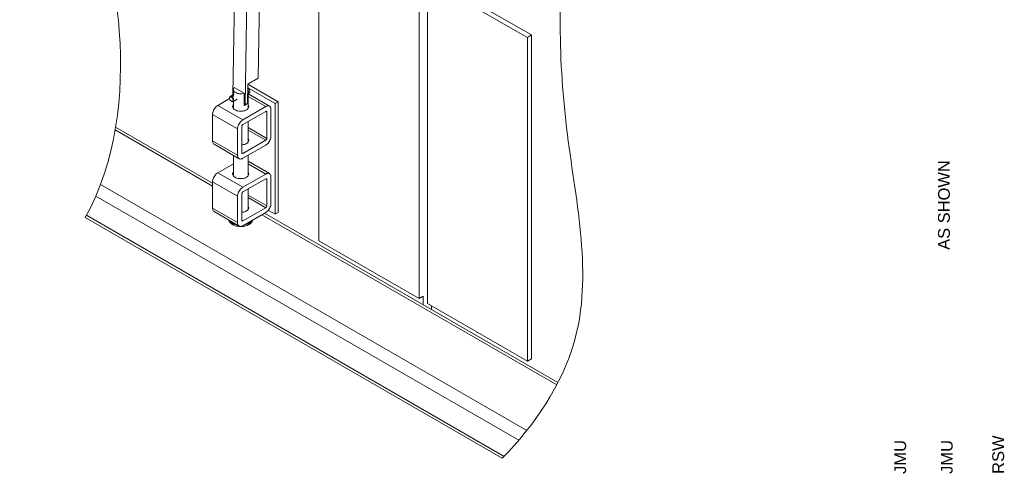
# Paper-space layout 'Layout1' of a CAD drawing. Header units: inches. Extents: x 5.5 to 32.4, y 1.5 to 19.6.
# Tile 3 of 6: x 23.7 to 32.1, y 10.6 to 14.5. Entities that reach past the tile are written whole.
import ezdxf
from ezdxf.enums import TextEntityAlignment as Align

# ---------------------------------------------------------------- set-up
doc = ezdxf.new("R2010")
doc.units = ezdxf.units.IN
doc.header["$MEASUREMENT"] = 0
doc.layers.add('G-ANNO-TEXT', color=7, linetype='Continuous', lineweight=0)
doc.layers.add('G-ANNO-TTLB', color=4, linetype='Continuous', lineweight=40)
doc.styles.add('Title Block - Small', font='arial.ttf', dxfattribs={"height": 0.1})

psp = doc.layouts.get("Layout1")

# ---------------------------------------------------------------- linework, layer by layer
at = {"layer": 'G-ANNO-TEXT', "color": 7, "linetype": 'Continuous'}
for p, q in [((25.7964, 17.4222), (25.7422, 13.9767)), ((25.5828, 17.3292), (25.5278, 13.8334)), ((25.6898, 17.3245), (25.6336, 13.7537)), ((26.2577, 15.3427), (26.2577, 12.5971)), ((27.1063, 12.1073), (27.1063, 14.8529)), ((27.177, 14.8121), (27.177, 12.0664)), ((28.0255, 14.3222), (27.177, 14.8121)), ((28.0609, 14.3426), (27.2123, 14.8325)), ((28.0255, 14.3222), (28.0609, 14.3426)), ((28.0255, 11.5766), (28.0255, 14.3222)), ((28.0609, 11.597), (28.0609, 14.3426)), ((25.6538, 13.9257), (25.7422, 13.9767)), ((25.5323, 13.8796), (25.5323, 13.836)), ((25.5393, 13.8962), (25.6235, 13.8476)), ((25.6538, 13.9257), (25.6513, 13.7639)), ((25.913, 13.776), (25.6538, 13.9256)), ((25.6573, 13.7186), (25.6573, 13.8796)), ((25.8865, 13.7606), (25.6604, 13.8912)), ((25.4007, 13.7455), (25.5003, 13.803)), ((25.5, 13.809), (25.5, 13.8066)), ((25.5401, 13.8404), (25.5051, 13.8202)), ((25.5153, 13.7802), (25.5174, 13.7789)), ((25.5297, 13.7777), (25.5646, 13.7979)), ((25.5323, 13.7793), (25.5323, 13.7186)), ((25.6235, 13.7455), (25.6235, 13.8476)), ((25.6573, 13.8447), (25.6651, 13.8485)), ((25.8381, 13.738), (25.6573, 13.8424)), ((25.6573, 13.8211), (25.8066, 13.7349)), ((25.8865, 13.7606), (25.913, 13.776)), ((25.913, 12.8369), (25.913, 13.776)), ((25.4007, 13.7455), (25.6128, 13.6231)), ((25.6128, 13.6231), (25.8066, 13.7349)), ((25.6128, 13.5822), (25.8066, 13.6941)), ((25.6235, 13.7597), (25.6336, 13.7537)), ((25.6336, 13.7537), (25.6513, 13.7639)), ((25.6501, 13.7607), (25.648, 13.762)), ((25.6501, 13.7632), (25.6501, 13.7607)), ((25.8066, 13.6941), (25.8158, 13.6888)), ((25.8511, 13.7092), (25.8511, 13.4855)), ((25.8865, 12.8216), (25.8865, 13.7606)), ((25.3562, 13.4446), (25.3562, 13.6684)), ((25.3562, 13.6684), (25.5683, 13.5459)), ((25.6573, 13.4328), (25.6573, 13.6079)), ((25.8158, 13.6888), (25.8158, 13.4651)), ((24.5297, 13.5369), (25.3562, 13.0598)), ((25.3562, 13.0852), (24.5337, 13.56)), ((25.5683, 13.3222), (25.5683, 13.5459)), ((25.6037, 13.3426), (25.6037, 13.5663)), ((25.6573, 13.5565), (25.8158, 13.4651)), ((25.6573, 13.5353), (25.8066, 13.4491)), ((25.3562, 13.4446), (25.5683, 13.3222)), ((25.8066, 13.4491), (25.6128, 13.3373)), ((25.3692, 13.4158), (25.5814, 13.2933)), ((25.8066, 13.4083), (25.6128, 13.2965)), ((25.5323, 13.3216), (25.5323, 13.147)), ((25.6037, 13.3426), (25.6128, 13.3373)), ((25.6573, 13.147), (25.6573, 13.3221)), ((25.4007, 13.174), (25.5323, 13.2499)), ((25.8381, 13.1665), (25.6573, 13.2708)), ((25.6573, 13.2495), (25.8066, 13.1633)), ((25.4007, 13.174), (25.6128, 13.0515)), ((25.6128, 13.0515), (25.8066, 13.1633)), ((25.6128, 13.0107), (25.8066, 13.1225)), ((25.8066, 13.1225), (25.8158, 13.1172)), ((25.8158, 13.1172), (25.8158, 12.8935)), ((25.8511, 13.1376), (25.8511, 12.9139)), ((24.4057, 13.0744), (28.0196, 10.9881)), ((25.3562, 13.0968), (25.5683, 12.9743)), ((25.3562, 12.8731), (25.3562, 13.0968)), ((25.6573, 12.8612), (25.6573, 13.0363)), ((24.3655, 12.9751), (27.9514, 10.905)), ((25.5683, 12.7506), (25.5683, 12.9743)), ((25.6037, 12.771), (25.6037, 12.9947)), ((25.6573, 12.985), (25.8158, 12.8935)), ((25.6573, 12.9637), (25.8066, 12.8776)), ((25.3562, 12.8731), (25.5683, 12.7506)), ((25.8066, 12.8776), (25.6128, 12.7657)), ((25.828, 12.8554), (25.8865, 12.8216)), ((24.276, 12.7937), (27.8122, 10.7524)), ((24.2866, 12.813), (27.8279, 10.7686)), ((25.3692, 12.8442), (25.5814, 12.7218)), ((25.8066, 12.8367), (25.6128, 12.7249)), ((25.7746, 12.8183), (28.2738, 11.3755)), ((28.284, 11.395), (25.7966, 12.8309)), ((25.8865, 12.8216), (25.913, 12.8369)), ((25.6037, 12.771), (25.6128, 12.7657)), ((26.2577, 12.5971), (27.1063, 12.1073)), ((27.1063, 12.1073), (27.1416, 12.1277)), ((27.1416, 12.1277), (27.1416, 12.0545)), ((27.177, 12.0664), (28.0255, 11.5766)), ((27.2123, 12.0137), (27.2123, 12.046)), ((28.0255, 11.5766), (28.0609, 11.597))]:
    psp.add_line(p, q, dxfattribs=at)
at = {"layer": 'G-ANNO-TEXT', "color": 7, "linetype": 'Continuous', "flags": 128}
for points in [[(25.5393, 13.8962), (25.5355, 13.8909), (25.5331, 13.8854), (25.5323, 13.8797), (25.5331, 13.8741), (25.5353, 13.8685), (25.5391, 13.8633), (25.5442, 13.8584), (25.5506, 13.8541), (25.5581, 13.8504), (25.5665, 13.8474), (25.5756, 13.8453), (25.5852, 13.844), (25.595, 13.8435), (25.6048, 13.844), (25.6144, 13.8454), (25.6235, 13.8476)], [(25.6529, 13.8663), (25.6538, 13.8677), (25.6562, 13.8729), (25.6573, 13.8783), (25.6569, 13.8837), (25.6552, 13.889), (25.6533, 13.8923)], [(25.6534, 13.8981), (25.657, 13.8949), (25.6613, 13.89), (25.665, 13.8845), (25.668, 13.8785), (25.6701, 13.8724), (25.6713, 13.8664), (25.6715, 13.8608), (25.6706, 13.8559), (25.6688, 13.852), (25.666, 13.8491), (25.6651, 13.8485)], [(25.6573, 13.8726), (25.6574, 13.8724), (25.6595, 13.8663), (25.6607, 13.8603), (25.6609, 13.8547), (25.66, 13.8498), (25.6582, 13.8458), (25.6573, 13.8447)], [(25.5, 13.809), (25.5004, 13.8129), (25.5017, 13.8167), (25.504, 13.8195), (25.507, 13.8211), (25.5107, 13.8213), (25.5147, 13.8203), (25.5189, 13.8181), (25.523, 13.8147), (25.5268, 13.8105), (25.53, 13.8055), (25.5325, 13.8002), (25.5341, 13.7948), (25.5347, 13.7897)], [(25.5305, 13.7896), (25.5298, 13.7945), (25.5282, 13.7996), (25.5257, 13.8046), (25.5224, 13.8092), (25.5187, 13.8129), (25.5147, 13.8157), (25.5108, 13.8172), (25.5072, 13.8173), (25.5041, 13.8162), (25.5018, 13.8138), (25.5004, 13.8103), (25.5, 13.8059), (25.5007, 13.801), (25.5023, 13.7959), (25.5049, 13.7909), (25.5081, 13.7864), (25.5118, 13.7826), (25.5158, 13.7799), (25.5197, 13.7784), (25.5233, 13.7782), (25.5264, 13.7793), (25.5287, 13.7817), (25.5301, 13.7852), (25.5305, 13.7896)], [(25.5347, 13.7897), (25.5344, 13.7851), (25.533, 13.7813), (25.5308, 13.7785), (25.5277, 13.7769), (25.5241, 13.7766), (25.5201, 13.7776), (25.5174, 13.7789)], [(25.5232, 13.8272), (25.5248, 13.8279), (25.5267, 13.8284), (25.5287, 13.8286), (25.5305, 13.8284), (25.532, 13.8277), (25.533, 13.8267), (25.5334, 13.8254), (25.5331, 13.8241), (25.5322, 13.823), (25.5307, 13.8222), (25.529, 13.8218), (25.527, 13.8219), (25.525, 13.8223), (25.5233, 13.823), (25.5221, 13.8238), (25.5215, 13.8246), (25.5215, 13.8255), (25.5222, 13.8264), (25.5232, 13.8272)], [(25.3562, 13.6684), (25.3567, 13.6767), (25.3583, 13.6855), (25.361, 13.6945), (25.3647, 13.7035), (25.3692, 13.7123), (25.3745, 13.7206), (25.3805, 13.7283), (25.3869, 13.7351), (25.3937, 13.7409), (25.4007, 13.7455)], [(25.5323, 13.7517), (25.5304, 13.749), (25.5276, 13.7436), (25.5262, 13.738), (25.5262, 13.7323), (25.5276, 13.7267), (25.5304, 13.7213), (25.5345, 13.7161), (25.5398, 13.7113), (25.5462, 13.7071), (25.5536, 13.7034), (25.5619, 13.7003), (25.5708, 13.6979), (25.5802, 13.6963), (25.5899, 13.6955), (25.5997, 13.6955), (25.6094, 13.6963), (25.6188, 13.6979), (25.6278, 13.7003), (25.636, 13.7034), (25.6434, 13.7071), (25.6499, 13.7113), (25.6552, 13.7161), (25.6592, 13.7213), (25.662, 13.7267), (25.6634, 13.7323), (25.6634, 13.738), (25.662, 13.7436), (25.6592, 13.749), (25.6573, 13.7517)], [(25.6501, 13.7607), (25.6477, 13.7583), (25.6451, 13.7561), (25.6421, 13.7539), (25.6388, 13.7519), (25.6353, 13.7501), (25.6316, 13.7484), (25.6276, 13.7468), (25.6235, 13.7455)], [(25.8066, 13.7349), (25.8136, 13.7383), (25.8204, 13.7404), (25.8268, 13.741), (25.8328, 13.7402), (25.8381, 13.738), (25.8426, 13.7345), (25.8463, 13.7297), (25.849, 13.7238), (25.8506, 13.7169), (25.8511, 13.7092)], [(25.8066, 13.6941), (25.8084, 13.6949), (25.8101, 13.6953), (25.8117, 13.6953), (25.8131, 13.6947), (25.8142, 13.6938), (25.8151, 13.6924), (25.8156, 13.6908), (25.8158, 13.6888)], [(25.5683, 13.5459), (25.5688, 13.5543), (25.5705, 13.5631), (25.5732, 13.5721), (25.5768, 13.5811), (25.5813, 13.5898), (25.5867, 13.5981), (25.5926, 13.6058), (25.5991, 13.6126), (25.6059, 13.6184), (25.6128, 13.6231)], [(25.6037, 13.5663), (25.6038, 13.5685), (25.6044, 13.5708), (25.6052, 13.5731), (25.6063, 13.5754), (25.6077, 13.5775), (25.6093, 13.5794), (25.6111, 13.581), (25.6128, 13.5822)], [(25.3692, 13.4158), (25.3692, 13.4158), (25.3647, 13.4193), (25.361, 13.4241), (25.3583, 13.43), (25.3567, 13.4369), (25.3562, 13.4446)], [(25.6037, 13.41), (25.6094, 13.4106), (25.6188, 13.4122), (25.6278, 13.4145), (25.636, 13.4176), (25.6434, 13.4213), (25.6499, 13.4256), (25.6552, 13.4303), (25.6592, 13.4355), (25.662, 13.4409), (25.6634, 13.4465), (25.6634, 13.4522), (25.662, 13.4578), (25.6592, 13.4632), (25.6573, 13.4659)], [(25.8511, 13.4855), (25.8506, 13.4771), (25.849, 13.4683), (25.8463, 13.4593), (25.8426, 13.4503), (25.8381, 13.4416), (25.8328, 13.4332), (25.8268, 13.4256), (25.8204, 13.4188), (25.8136, 13.413), (25.8066, 13.4083)], [(25.8158, 13.4651), (25.8156, 13.4629), (25.8151, 13.4606), (25.8142, 13.4583), (25.8131, 13.456), (25.8117, 13.4539), (25.8101, 13.452), (25.8084, 13.4504), (25.8066, 13.4491)], [(25.6128, 13.2965), (25.6059, 13.2931), (25.5991, 13.291), (25.5926, 13.2904), (25.5867, 13.2912), (25.5813, 13.2933), (25.5768, 13.2969), (25.5732, 13.3016), (25.5705, 13.3075), (25.5688, 13.3145), (25.5683, 13.3222)], [(25.6128, 13.3373), (25.6111, 13.3365), (25.6093, 13.3361), (25.6077, 13.3361), (25.6063, 13.3366), (25.6052, 13.3376), (25.6044, 13.3389), (25.6038, 13.3406), (25.6037, 13.3426)], [(25.3562, 13.0968), (25.3567, 13.1052), (25.3583, 13.114), (25.361, 13.123), (25.3647, 13.1319), (25.3692, 13.1407), (25.3745, 13.149), (25.3805, 13.1567), (25.3869, 13.1635), (25.3937, 13.1693), (25.4007, 13.174)], [(25.6434, 13.1355), (25.636, 13.1318), (25.6278, 13.1287), (25.6188, 13.1264), (25.6094, 13.1248), (25.5997, 13.124), (25.5899, 13.124), (25.5802, 13.1248), (25.5708, 13.1264), (25.5619, 13.1287), (25.5536, 13.1318), (25.5462, 13.1355), (25.5398, 13.1398), (25.5345, 13.1445), (25.5304, 13.1497), (25.5276, 13.1551), (25.5262, 13.1607), (25.5262, 13.1664), (25.5276, 13.172), (25.5304, 13.1774), (25.5323, 13.1801)], [(25.6573, 13.1801), (25.6592, 13.1774), (25.662, 13.172), (25.6634, 13.1664), (25.6634, 13.1607), (25.662, 13.1551), (25.6592, 13.1497), (25.6552, 13.1445), (25.6499, 13.1398), (25.6434, 13.1355)], [(25.8066, 13.1633), (25.8136, 13.1667), (25.8204, 13.1688), (25.8268, 13.1694), (25.8328, 13.1686), (25.8381, 13.1665), (25.8426, 13.1629), (25.8463, 13.1582), (25.849, 13.1523), (25.8506, 13.1453), (25.8511, 13.1376)], [(25.8066, 13.1225), (25.8084, 13.1233), (25.8101, 13.1237), (25.8117, 13.1237), (25.8131, 13.1232), (25.8142, 13.1222), (25.8151, 13.1209), (25.8156, 13.1192), (25.8158, 13.1172)], [(25.5683, 12.9743), (25.5688, 12.9827), (25.5705, 12.9915), (25.5732, 13.0005), (25.5768, 13.0095), (25.5813, 13.0182), (25.5867, 13.0266), (25.5926, 13.0342), (25.5991, 13.041), (25.6059, 13.0468), (25.6128, 13.0515)], [(25.6037, 12.9947), (25.6038, 12.9969), (25.6044, 12.9992), (25.6052, 13.0015), (25.6063, 13.0038), (25.6077, 13.0059), (25.6093, 13.0078), (25.6111, 13.0094), (25.6128, 13.0107)], [(25.3692, 12.8442), (25.3692, 12.8442), (25.3647, 12.8477), (25.361, 12.8525), (25.3583, 12.8584), (25.3567, 12.8653), (25.3562, 12.8731)], [(25.6037, 12.8384), (25.6094, 12.839), (25.6188, 12.8406), (25.6278, 12.8429), (25.636, 12.846), (25.6434, 12.8497), (25.6499, 12.854), (25.6552, 12.8587), (25.6592, 12.8639), (25.662, 12.8693), (25.6634, 12.8749), (25.6634, 12.8806), (25.662, 12.8862), (25.6592, 12.8916), (25.6573, 12.8943)], [(25.8511, 12.9139), (25.8506, 12.9055), (25.849, 12.8967), (25.8463, 12.8877), (25.8426, 12.8787), (25.8381, 12.87), (25.8328, 12.8617), (25.8268, 12.854), (25.8204, 12.8472), (25.8136, 12.8414), (25.8066, 12.8367)], [(25.8158, 12.8935), (25.8156, 12.8913), (25.8151, 12.889), (25.8142, 12.8867), (25.8131, 12.8844), (25.8117, 12.8823), (25.8101, 12.8804), (25.8084, 12.8788), (25.8066, 12.8776)], [(25.6946, 12.7721), (25.6935, 12.7663), (25.6909, 12.7597), (25.6869, 12.7532), (25.6817, 12.7471), (25.6752, 12.7413), (25.6676, 12.7361), (25.659, 12.7314), (25.6494, 12.7273), (25.6392, 12.7239), (25.6282, 12.7213), (25.6169, 12.7194), (25.6052, 12.7183), (25.5933, 12.718), (25.5815, 12.7185), (25.5699, 12.7198), (25.5586, 12.7219), (25.5478, 12.7247), (25.5377, 12.7283), (25.5284, 12.7325), (25.52, 12.7374), (25.5127, 12.7427), (25.5065, 12.7486), (25.5016, 12.7548), (25.498, 12.7613), (25.4957, 12.768), (25.4951, 12.7716)], [(25.4991, 12.7693), (25.5016, 12.765), (25.5065, 12.7588), (25.5127, 12.7529), (25.52, 12.7476), (25.5284, 12.7427), (25.5377, 12.7385), (25.5478, 12.7349), (25.5586, 12.7321), (25.566, 12.7306)], [(25.6128, 12.7249), (25.6059, 12.7215), (25.5991, 12.7195), (25.5926, 12.7188), (25.5867, 12.7196), (25.5813, 12.7218), (25.5768, 12.7253), (25.5732, 12.7301), (25.5705, 12.736), (25.5688, 12.7429), (25.5683, 12.7506)], [(25.6128, 12.7657), (25.6111, 12.7649), (25.6093, 12.7645), (25.6077, 12.7645), (25.6063, 12.7651), (25.6052, 12.766), (25.6044, 12.7674), (25.6038, 12.769), (25.6037, 12.771)], [(25.6224, 12.7304), (25.6282, 12.7315), (25.6392, 12.7342), (25.6494, 12.7375), (25.659, 12.7416), (25.6676, 12.7463), (25.6752, 12.7516), (25.6817, 12.7573), (25.6869, 12.7634), (25.6909, 12.7699), (25.6909, 12.77)]]:
    psp.add_lwpolyline(points, dxfattribs=at)
at = {"layer": 'G-ANNO-TEXT'}
for points, knots in [([(24.0302, 16.487), (23.7398, 17.7626), (23.7054, 18.9369), (25.6236, 19.1982), (27.0131, 18.3647), (28.7526, 17.2471), (28.2771, 15.2389), (28.2894, 13.5581), (28.6735, 11.8945), (28.0834, 11.0303), (27.8122, 10.7524)], [0, 0, 0, 0, 17.066975, 31.014245, 46.719847, 67.793109, 83.765638, 102.452658, 119.981488, 131.631661, 131.631661, 131.631661, 131.631661]), ([(24.276, 12.7937), (24.5369, 13.2607), (24.6977, 14.6258), (24.2596, 15.6932), (24.0333, 16.4763), (24.0302, 16.487)], [0, 0, 0, 0, 16.04743, 37.529702, 37.826348, 37.826348, 37.826348, 37.826348])]:
    psp.add_open_spline(points, degree=3, knots=knots, dxfattribs=at)

# ---------------------------------------------------------------- texts
at = {"layer": 'G-ANNO-TTLB', "color": 2, "linetype": 'Continuous', "lineweight": 13, "style": 'Title Block - Small'}
for s, p in [('AS SHOWN', (31.5064, 12.5199)), ('JMU', (31.1358, 10.6201)), ('JMU', (31.5305, 10.6201)), ('RSW', (31.9665, 10.6201))]:
    psp.add_text(s, height=0.1, rotation=90, dxfattribs=at).set_placement(p, align=Align.TOP_LEFT)

doc.saveas('drawing.dxf')
